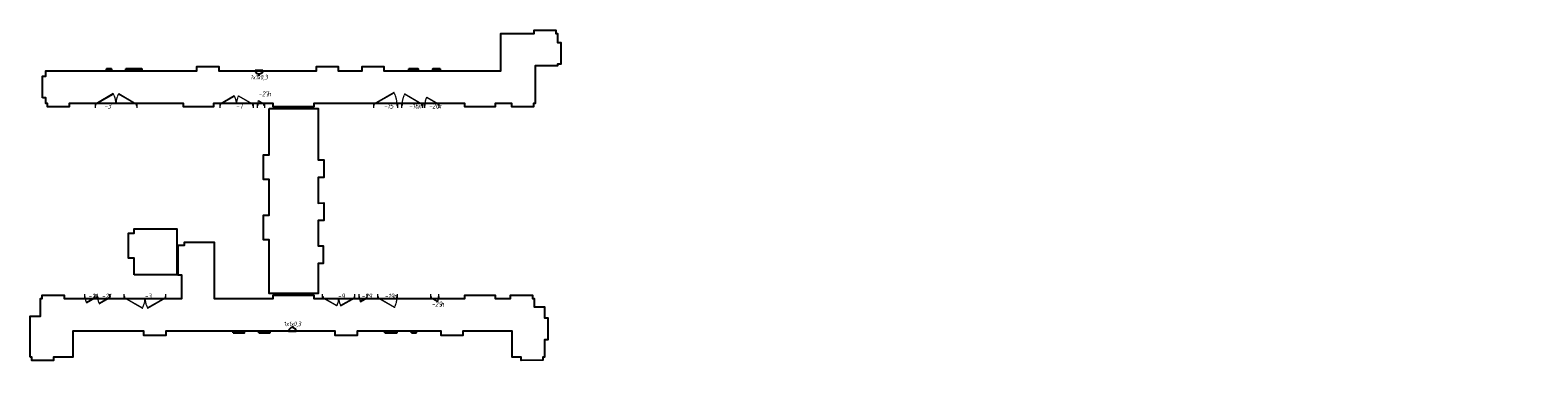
# Model space of a CAD drawing. Header units: millimetres. Extents: x -531352 to 178656, y -69521 to 326874.
# Tile 1 of 256: x -531352 to -458778, y 291567 to 308577. Entities that reach past the tile are written whole.
import ezdxf
from ezdxf import colors
from ezdxf.entities.mleader import LeaderData, LeaderLine
from ezdxf.enums import TextEntityAlignment as Align
from ezdxf.math import Vec2, Vec3

# ---------------------------------------------------------------- set-up
doc = ezdxf.new("R2010")
doc.units = ezdxf.units.MM
doc.linetypes.add('-D1-02х01', pattern=[3, 2, -1])
doc.linetypes.add('DASHDOT', pattern=[25.4, 12.7, -6.35, 0, -6.35])
doc.layers.get('Defpoints').update_dxf_attribs({"color": 31})
for name, color, linetype, lineweight in [('A-DOOR', 7, 'Continuous', 5), ('A-DOOR-IDEN', 7, 'Continuous', 9), ('dim_razv', 93, 'DASHDOT', 9), ('EOM', 1, 'Continuous', 5), ('wall_new', 152, 'Continuous', 30)]:
    doc.layers.add(name, color=color, linetype=linetype, lineweight=lineweight)
doc.styles.add('fl_iso paper', font='isocpeur.ttf', dxfattribs={"width": 0.8, "oblique": 10})
doc.styles.add('In tre', font='isocpeur.ttf', dxfattribs={"width": 0.8, "oblique": 10})

# ---------------------------------------------------------------- blocks, each defined once
blk = doc.blocks.new('A_MEQ_DoorWall - ОВ-7371293-50_AS_M_L23')
at = {"layer": 'A-DOOR'}
for p, q in [((-875, 100), (-875, -100)), ((-850, 100), (-865, 100)), ((-865, 100), (-865, 20)), ((-865, 20), (-850, 20)), ((-6, 587), (-850, 100)), ((-850, 20), (-850, 100)), ((-850, 100), (-840, 83)), ((-840, 83), (4, 570)), ((4, 570), (-6, 587)), ((246, 570), (256, 587)), ((1090, 83), (246, 570)), ((256, 587), (1100, 100)), ((1100, 100), (1090, 83)), ((1115, 100), (1100, 100)), ((1100, 100), (1100, 20)), ((1100, 20), (1115, 20)), ((1115, 20), (1115, 100)), ((1125, 100), (1125, -100))]:
    blk.add_line(p, q, dxfattribs=at)
for centre in [(-855, 100), (1105, 100)]:
    blk.add_arc(centre, 5, 0, 180, dxfattribs=at)
at = {"layer": 'A-DOOR', "linetype": '-D1-02х01'}
for centre, start, end in [((-850, 100), 360, 30), ((1100, 100), 150, 180)]:
    blk.add_arc(centre, 975, start, end, dxfattribs=at)
blk = doc.blocks.new('A_MEQ_DoorWall - ОВ-7371193-50_AS_M_L23')
at = {"layer": 'A-DOOR'}
for p, q in [((-450, 100), (-450, -100)), ((-425, 100), (-440, 100)), ((-440, 100), (-440, 20)), ((-440, 20), (-425, 20)), ((528, 650), (-425, 100)), ((-425, 20), (-425, 100)), ((-425, 100), (-415, 83)), ((-415, 83), (538, 633)), ((538, 633), (528, 650)), ((690, 100), (675, 100)), ((675, 100), (675, 20)), ((675, 20), (690, 20)), ((690, 20), (690, 100)), ((700, 100), (700, -100))]:
    blk.add_line(p, q, dxfattribs=at)
blk.add_arc((-430, 100), 5, 0, 180, dxfattribs=at)
at = {"layer": 'A-DOOR', "linetype": '-D1-02х01'}
blk.add_arc((-425, 100), 1100, 360, 30, dxfattribs=at)
blk = doc.blocks.new('A_MEQ_DoorWall - ОВ-7371247-50_AS_M_L23')
at = {"layer": 'A-DOOR'}
for p, q in [((-350, -100), (-350, 100)), ((600, -100), (600, 100)), ((-340, -20), (-325, -20)), ((-340, -100), (-340, -20)), ((-325, -100), (-340, -100)), ((-325, -20), (-325, -100)), ((-325, -100), (-315, -83)), ((454, -550), (-325, -100)), ((-315, -83), (464, -533)), ((464, -533), (454, -550)), ((575, -20), (590, -20)), ((575, -100), (575, -20)), ((590, -100), (575, -100)), ((590, -20), (590, -100))]:
    blk.add_line(p, q, dxfattribs=at)
blk.add_arc((-330, -100), 5, 180, 0, dxfattribs=at)
at = {"layer": 'A-DOOR', "linetype": '-D1-02х01'}
blk.add_arc((-325, -100), 900, 330, 0, dxfattribs=at)
blk = doc.blocks.new('A_MEQ_DoorWall - ОВ-7370931-50_AS_M_L23')
at = {"layer": 'A-DOOR'}
for p, q in [((-175, 100), (-175, -100)), ((-150, 100), (-165, 100)), ((-165, 100), (-165, 20)), ((-165, 20), (-150, 20)), ((326, 375), (-150, 100)), ((-150, 20), (-150, 100)), ((-150, 100), (-140, 83)), ((-140, 83), (336, 358)), ((336, 358), (326, 375)), ((415, 100), (400, 100)), ((400, 100), (400, 20)), ((400, 20), (415, 20)), ((415, 20), (415, 100)), ((425, 100), (425, -100))]:
    blk.add_line(p, q, dxfattribs=at)
blk.add_arc((-155, 100), 5, 0, 180, dxfattribs=at)
at = {"layer": 'A-DOOR', "linetype": '-D1-02х01'}
blk.add_arc((-150, 100), 550, 360, 30, dxfattribs=at)
blk = doc.blocks.new('A_MEQ_DoorWall - ОВ-7370774-50_AS_M_L23')
at = {"layer": 'A-DOOR'}
for p, q in [((-125, 100), (-125, -100)), ((-100, 100), (-115, 100)), ((-115, 100), (-115, 20)), ((-115, 20), (-100, 20)), ((290, 325), (-100, 100)), ((-100, 20), (-100, 100)), ((-100, 100), (-90, 83)), ((-90, 83), (300, 308)), ((300, 308), (290, 325)), ((365, 100), (350, 100)), ((350, 100), (350, 20)), ((350, 20), (365, 20)), ((365, 20), (365, 100)), ((375, 100), (375, -100))]:
    blk.add_line(p, q, dxfattribs=at)
blk.add_arc((-105, 100), 5, 0, 180, dxfattribs=at)
at = {"layer": 'A-DOOR', "linetype": '-D1-02х01'}
blk.add_arc((-100, 100), 450, 360, 30, dxfattribs=at)
blk = doc.blocks.new('A_MEQ_DoorWall - ОВ-7409155-50_AS_M_L23')
at = {"layer": 'A-DOOR'}
for p, q in [((-875, 100), (-875, -100)), ((-850, 100), (-865, 100)), ((-865, 100), (-865, 20)), ((-865, 20), (-850, 20)), ((-6, 587), (-850, 100)), ((-850, 20), (-850, 100)), ((-850, 100), (-840, 83)), ((-840, 83), (4, 570)), ((4, 570), (-6, 587)), ((246, 570), (256, 587)), ((1090, 83), (246, 570)), ((256, 587), (1100, 100)), ((1100, 100), (1090, 83)), ((1115, 100), (1100, 100)), ((1100, 100), (1100, 20)), ((1100, 20), (1115, 20)), ((1115, 20), (1115, 100)), ((1125, 100), (1125, -100))]:
    blk.add_line(p, q, dxfattribs=at)
for centre in [(-855, 100), (1105, 100)]:
    blk.add_arc(centre, 5, 0, 180, dxfattribs=at)
at = {"layer": 'A-DOOR', "linetype": '-D1-02х01'}
for centre, start, end in [((-850, 100), 360, 30), ((1100, 100), 150, 180)]:
    blk.add_arc(centre, 975, start, end, dxfattribs=at)
blk = doc.blocks.new('A_MEQ_DoorWall - ОВ-7371021-50_AS_M_L23')
at = {"layer": 'A-DOOR'}
for p, q in [((-75, 100), (-75, -100)), ((-50, 100), (-65, 100)), ((-65, 100), (-65, 20)), ((-65, 20), (-50, 20)), ((253, 275), (-50, 100)), ((-50, 20), (-50, 100)), ((-50, 100), (-40, 83)), ((-40, 83), (263, 258)), ((263, 258), (253, 275)), ((315, 100), (300, 100)), ((300, 100), (300, 20)), ((300, 20), (315, 20)), ((315, 20), (315, 100)), ((325, 100), (325, -100))]:
    blk.add_line(p, q, dxfattribs=at)
blk.add_arc((-55, 100), 5, 0, 180, dxfattribs=at)
at = {"layer": 'A-DOOR', "linetype": '-D1-02х01'}
blk.add_arc((-50, 100), 350, 360, 30, dxfattribs=at)
blk = doc.blocks.new('A_MEQ_DoorWall - ОВ-7370973-50_AS_M_L23')
at = {"layer": 'A-DOOR'}
for p, q in [((-650, -100), (-650, 100)), ((900, -100), (900, 100)), ((-640, -20), (-625, -20)), ((-640, -100), (-640, -20)), ((-625, -100), (-640, -100)), ((-625, -20), (-625, -100)), ((-625, -100), (-615, -83)), ((25, -475), (-625, -100)), ((-615, -83), (35, -458)), ((35, -458), (25, -475)), ((865, -83), (215, -458)), ((215, -458), (225, -475)), ((225, -475), (875, -100)), ((875, -100), (865, -83)), ((875, -20), (890, -20)), ((875, -100), (875, -20)), ((890, -100), (875, -100)), ((890, -20), (890, -100))]:
    blk.add_line(p, q, dxfattribs=at)
for centre, end in [((-630, -100), 0), ((880, -100), 360)]:
    blk.add_arc(centre, 5, 180, end, dxfattribs=at)
at = {"layer": 'A-DOOR', "linetype": '-D1-02х01'}
for centre, start, end in [((-625, -100), 330, 0), ((875, -100), 180, 210)]:
    blk.add_arc(centre, 750, start, end, dxfattribs=at)
blk = doc.blocks.new('A_MEQ_DoorWall - ОВ-7371150-50_AS_M_L23')
at = {"layer": 'A-DOOR'}
for p, q in [((-375, -100), (-375, 100)), ((625, -100), (625, 100)), ((-365, -20), (-350, -20)), ((-365, -100), (-365, -20)), ((-350, -100), (-365, -100)), ((-350, -20), (-350, -100)), ((-350, -100), (-340, -83)), ((473, -575), (-350, -100)), ((-340, -83), (483, -558)), ((483, -558), (473, -575)), ((600, -20), (615, -20)), ((600, -100), (600, -20)), ((615, -100), (600, -100)), ((615, -20), (615, -100))]:
    blk.add_line(p, q, dxfattribs=at)
blk.add_arc((-355, -100), 5, 180, 0, dxfattribs=at)
at = {"layer": 'A-DOOR', "linetype": '-D1-02х01'}
blk.add_arc((-350, -100), 950, 330, 0, dxfattribs=at)
blk = doc.blocks.new('A_MEQ_DoorWall - ОВ-7371107-50_AS_M_L23')
at = {"layer": 'A-DOOR'}
for p, q in [((-225, -100), (-225, 100)), ((475, -100), (475, 100)), ((-215, -20), (-200, -20)), ((-215, -100), (-215, -20)), ((-200, -100), (-215, -100)), ((-200, -20), (-200, -100)), ((-200, -100), (-190, -83)), ((363, -425), (-200, -100)), ((-190, -83), (373, -408)), ((373, -408), (363, -425)), ((450, -20), (465, -20)), ((450, -100), (450, -20)), ((465, -100), (450, -100)), ((465, -20), (465, -100))]:
    blk.add_line(p, q, dxfattribs=at)
blk.add_arc((-205, -100), 5, 180, 0, dxfattribs=at)
at = {"layer": 'A-DOOR', "linetype": '-D1-02х01'}
blk.add_arc((-200, -100), 650, 330, 0, dxfattribs=at)
blk = doc.blocks.new('A_MEQ_DoorWall - ОВ-7417803-50_AS_M_L23')
at = {"layer": 'A-DOOR'}
for p, q in [((-675, 100), (-675, -100)), ((-650, 100), (-665, 100)), ((-665, 100), (-665, 20)), ((-665, 20), (-650, 20)), ((21, 487), (-650, 100)), ((-650, 20), (-650, 100)), ((-650, 100), (-640, 83)), ((-640, 83), (31, 470)), ((31, 470), (21, 487)), ((219, 470), (229, 487)), ((890, 83), (219, 470)), ((229, 487), (900, 100)), ((900, 100), (890, 83)), ((915, 100), (900, 100)), ((900, 100), (900, 20)), ((900, 20), (915, 20)), ((915, 20), (915, 100)), ((925, 100), (925, -100))]:
    blk.add_line(p, q, dxfattribs=at)
for centre in [(-655, 100), (905, 100)]:
    blk.add_arc(centre, 5, 0, 180, dxfattribs=at)
at = {"layer": 'A-DOOR', "linetype": '-D1-02х01'}
for centre, start, end in [((-650, 100), 360, 30), ((900, 100), 150, 180)]:
    blk.add_arc(centre, 775, start, end, dxfattribs=at)
blk = doc.blocks.new('A_MEQ_DoorWall - ОВ-7371064-50_AS_M_L23')
at = {"layer": 'A-DOOR'}
for p, q in [((-50, -100), (-50, 100)), ((300, -100), (300, 100)), ((-40, -20), (-25, -20)), ((-40, -100), (-40, -20)), ((-25, -100), (-40, -100)), ((-25, -20), (-25, -100)), ((-25, -100), (-15, -83)), ((235, -250), (-25, -100)), ((-15, -83), (245, -233)), ((245, -233), (235, -250)), ((275, -20), (290, -20)), ((275, -100), (275, -20)), ((290, -100), (275, -100)), ((290, -20), (290, -100))]:
    blk.add_line(p, q, dxfattribs=at)
blk.add_arc((-30, -100), 5, 180, 0, dxfattribs=at)
at = {"layer": 'A-DOOR', "linetype": '-D1-02х01'}
blk.add_arc((-25, -100), 300, 330, 0, dxfattribs=at)
blk = doc.blocks.new('A_MEQ_DoorWall - ОВ-7421070-50_AS_M_L23')
at = {"layer": 'A-DOOR'}
for p, q in [((-75, -100), (-75, 100)), ((325, -100), (325, 100)), ((-65, -20), (-50, -20)), ((-65, -100), (-65, -20)), ((-50, -100), (-65, -100)), ((-50, -20), (-50, -100)), ((-50, -100), (-40, -83)), ((253, -275), (-50, -100)), ((-40, -83), (263, -258)), ((263, -258), (253, -275)), ((300, -20), (315, -20)), ((300, -100), (300, -20)), ((315, -100), (300, -100)), ((315, -20), (315, -100))]:
    blk.add_line(p, q, dxfattribs=at)
blk.add_arc((-55, -100), 5, 180, 0, dxfattribs=at)
at = {"layer": 'A-DOOR', "linetype": '-D1-02х01'}
blk.add_arc((-50, -100), 350, 330, 0, dxfattribs=at)
blk = doc.blocks.new('*U6184')
at = {"layer": 'EOM', "color": 0, "lineweight": 25}
blk.add_line((0, 184), (0, 130), dxfattribs=at)
blk.add_lwpolyline([(130, 0), (-130, 0)], dxfattribs=at)
blk.add_arc((0, 0), 130, 360, 180, dxfattribs=at)
at = {"layer": 'EOM', "color": 0, "style": 'fl_iso paper', "oblique": 10, "width": 0.8}
blk.add_attdef('SOC', text='', height=156, dxfattribs=at).set_placement((0, 258), align=Align.MIDDLE_CENTER)

msp = doc.modelspace()

# ---------------------------------------------------------------- linework, layer by layer
at = {"layer": 'Defpoints'}
for points in [[(-530759.9, 305316.6), (-530759.9, 306366.6), (-530602.3, 306366.6), (-530602.3, 306616.6), (-523322.4, 306616.6), (-523322.4, 306827.5), (-522272.4, 306827.5), (-522272.4, 306616.6), (-517572.4, 306616.6), (-517572.4, 306826.2), (-516522.4, 306825.9), (-516522.4, 306616.6), (-515372.4, 306616.6), (-515372.4, 306826.6), (-514322.4, 306826.5), (-514322.4, 306616.6), (-508702.4, 306616.6), (-508702.4, 308416.6), (-507092.4, 308416.6), (-507092.4, 308576.6), (-506042.4, 308576.6), (-506042.4, 308416.6), (-505962.4, 308416.6), (-505962.4, 307986.6), (-505802.4, 307986.6), (-505802.4, 306936.6), (-505962.4, 306936.6), (-505962.4, 306856.6), (-507042.4, 306856.6), (-507042.4, 305056.6), (-507122.4, 305056.6), (-507122.4, 304896.6), (-508172.4, 304896.6), (-508172.4, 305056.6), (-508972.4, 305056.6), (-508972.4, 304886.6), (-510422.4, 304886.6), (-510422.4, 305056.6), (-517692.4, 305056.6), (-517692.4, 304886.5), (-519652.4, 304886.5), (-519652.4, 305056.6), (-522524, 305056.6), (-522522.4, 304886.6), (-523972.4, 304886.6), (-523972.4, 305056.6), (-529472.4, 305056.6), (-529472.4, 304896.5), (-530522.4, 304896.8), (-530522.4, 305056.6), (-530602.4, 305056.6), (-530602.4, 305316.6)], [(-530759.9, 305316.6), (-530759.9, 306366.6), (-530602.3, 306366.6), (-530602.3, 306616.6), (-523322.4, 306616.6), (-523322.4, 306827.5), (-522272.4, 306827.5), (-522272.4, 306616.6), (-517572.4, 306616.6), (-517572.4, 306826.2), (-516522.4, 306825.9), (-516522.4, 306616.6), (-515372.4, 306616.6), (-515372.4, 306826.6), (-514322.4, 306826.5), (-514322.4, 306616.6), (-508702.4, 306616.6), (-508702.4, 308416.6), (-507092.4, 308416.6), (-507092.4, 308576.6), (-506042.4, 308576.6), (-506042.4, 308416.6), (-505962.4, 308416.6), (-505962.4, 307986.6), (-505802.4, 307986.6), (-505802.4, 306936.6), (-505962.4, 306936.6), (-505962.4, 306856.6), (-507042.4, 306856.6), (-507042.4, 305056.6), (-507122.4, 305056.6), (-507122.4, 304896.6), (-508172.4, 304896.6), (-508172.4, 305056.6), (-508972.4, 305056.6), (-508972.4, 304886.6), (-510422.4, 304886.6), (-510422.4, 305056.6), (-517692.4, 305056.6), (-517692.4, 304886.5), (-519652.4, 304886.5), (-519652.4, 305056.6), (-522524, 305056.6), (-522522.4, 304886.6), (-523972.4, 304886.6), (-523972.4, 305056.6), (-529472.4, 305056.6), (-529472.4, 304896.5), (-530522.4, 304896.8), (-530522.4, 305056.6), (-530602.4, 305056.6), (-530602.4, 305316.6)], [(-519852.4, 304816.6), (-517492.4, 304816.6), (-517492.4, 302346.6), (-517222.4, 302346.6), (-517222.4, 301496.6), (-517492.4, 301484.1), (-517492.4, 300264.1), (-517222.4, 300276.6), (-517222.4, 299426.6), (-517492.4, 299426.6), (-517492.4, 298206.6), (-517242.4, 298206.6), (-517242.4, 297356.6), (-517492.4, 297356.6), (-517492.4, 295906.6), (-519852.4, 295906.6), (-519852.4, 298486.6), (-520122.4, 298486.6), (-520122.4, 299686.6), (-519852.4, 299686.6), (-519852.4, 301386.6), (-520122.4, 301386.6), (-520122.4, 302586.6), (-519852.4, 302586.6)], [(-526352.4, 296806.6), (-526352.4, 297611.6), (-526622.4, 297611.6), (-526622.4, 298811.6), (-526352.4, 298811.6), (-526352.4, 299016.6), (-525492.4, 299016.6), (-525492.4, 299016.6), (-524292.4, 299016.6), (-524292.4, 296806.6)], [(-531352.4, 292856.6), (-531352.4, 293536.6), (-531352.4, 293536.6), (-531352.4, 294586.6), (-531352.4, 294586.6), (-531352.4, 294816.6), (-530852.4, 294816.6), (-530852.4, 295666.6), (-530772.4, 295666.6), (-530772.4, 295826.6), (-529722.4, 295826.6), (-529722.4, 295666.6), (-524052.4, 295666.6), (-524052.4, 296786.6), (-524222.4, 296786.6), (-524222.4, 298236.6), (-523922.4, 298236.6), (-523922.4, 298386.6), (-522492.4, 298386.6), (-522492.4, 295666.6), (-519652.4, 295666.6), (-519652.4, 295838.9), (-517692.4, 295838.6), (-517692.4, 295666.4), (-510422.4, 295666.6), (-510422.4, 295836.6), (-508972.4, 295836.6), (-508972.4, 295666.6), (-508222.4, 295666.6), (-508222.4, 295826.6), (-507172.4, 295826.6), (-507172.4, 295666.6), (-507092.4, 295666.6), (-507092.4, 295266.6), (-506592.4, 295266.6), (-506592.4, 294736.6), (-506432.4, 294736.6), (-506432.4, 293686.6), (-506592.4, 293686.6), (-506592.4, 292856.6), (-506672.4, 292856.6), (-506672.4, 292696.8), (-507722.4, 292696.6), (-507722.4, 292856.6), (-508152.4, 292856.6), (-508152.4, 293786.6), (-508142.4, 293786.6), (-508142.4, 294106.6), (-510522.4, 294106.6), (-510522.4, 293897.5), (-511572.4, 293897.5), (-511572.4, 294106.6), (-515612.4, 294106.6), (-515612.4, 293896.8), (-516662.4, 293896.8), (-516662.4, 294106.6), (-524822.4, 294106.6), (-524822.4, 293897.9), (-525872.4, 293897.9), (-525872.4, 294106.6), (-529292.4, 294106.6), (-529292.4, 292856.6), (-530222.4, 292856.6), (-530222.4, 292696.6), (-531272.4, 292696.6), (-531272.4, 292856.6)], [(-531352.4, 292856.6), (-531352.4, 293536.6), (-531352.4, 293536.6), (-531352.4, 294586.6), (-531352.4, 294586.6), (-531352.4, 294816.6), (-530852.4, 294816.6), (-530852.4, 295666.6), (-530772.4, 295666.6), (-530772.4, 295826.6), (-529722.4, 295826.6), (-529722.4, 295666.6), (-524052.4, 295666.6), (-524052.4, 296786.6), (-524222.4, 296786.6), (-524222.4, 298236.6), (-523922.4, 298236.6), (-523922.4, 298386.6), (-522492.4, 298386.6), (-522492.4, 295666.6), (-519652.4, 295666.6), (-519652.4, 295838.9), (-517692.4, 295838.6), (-517692.4, 295666.4), (-510422.4, 295666.6), (-510422.4, 295836.6), (-508972.4, 295836.6), (-508972.4, 295666.6), (-508222.4, 295666.6), (-508222.4, 295826.6), (-507172.4, 295826.6), (-507172.4, 295666.6), (-507092.4, 295666.6), (-507092.4, 295266.6), (-506592.4, 295266.6), (-506592.4, 294736.6), (-506432.4, 294736.6), (-506432.4, 293686.6), (-506592.4, 293686.6), (-506592.4, 292856.6), (-506672.4, 292856.6), (-506672.4, 292696.8), (-507722.4, 292696.6), (-507722.4, 292856.6), (-508152.4, 292856.6), (-508152.4, 293786.6), (-508142.4, 293786.6), (-508142.4, 294106.6), (-510522.4, 294106.6), (-510522.4, 293897.5), (-511572.4, 293897.5), (-511572.4, 294106.6), (-515612.4, 294106.6), (-515612.4, 293896.8), (-516662.4, 293896.8), (-516662.4, 294106.6), (-524822.4, 294106.6), (-524822.4, 293897.9), (-525872.4, 293897.9), (-525872.4, 294106.6), (-529292.4, 294106.6), (-529292.4, 292856.6), (-530222.4, 292856.6), (-530222.4, 292696.6), (-531272.4, 292696.6), (-531272.4, 292856.6)]]:
    msp.add_lwpolyline(points, close=True, dxfattribs=at)
at = {"layer": 'wall_new', "color": 212, "lineweight": 30, "true_color": 0xb800b8}
for points in [[(-527672.4, 306636.6), (-527442.4, 306636.6), (-527442.4, 306711.6), (-527672.4, 306711.6)], [(-526742.4, 306636.6), (-525972.4, 306636.6), (-525972.4, 306711.6), (-526742.4, 306711.6)], [(-513122.4, 306636.6), (-512672.4, 306636.6), (-512672.4, 306711.6), (-513122.4, 306711.6)], [(-511972.4, 306636.6), (-511622.4, 306636.6), (-511622.4, 306711.6), (-511972.4, 306711.6)], [(-521572.4, 294011.6), (-521047.4, 294011.6), (-521047.4, 294086.6), (-521572.4, 294086.6)], [(-520347.4, 294011.6), (-519822.4, 294011.6), (-519822.4, 294086.6), (-520347.4, 294086.6)], [(-514272.4, 294011.6), (-513702.4, 294011.6), (-513702.4, 294086.6), (-514272.4, 294086.6)], [(-513002.4, 294011.6), (-512772.4, 294011.6), (-512772.4, 294086.6), (-513002.4, 294086.6)]]:
    msp.add_lwpolyline(points, close=True, dxfattribs=at)

# ---------------------------------------------------------------- block references
at = {"layer": 'A-DOOR', "color": 8, "true_color": 0x7f7f7f}
for name, p in [('A_MEQ_DoorWall - ОВ-7371193-50_AS_M_L23', (-514372.4, 304936.6)), ('A_MEQ_DoorWall - ОВ-7371293-50_AS_M_L23', (-527347.4, 304936.6)), ('A_MEQ_DoorWall - ОВ-7417803-50_AS_M_L23', (-521547.4, 304936.6)), ('A_MEQ_DoorWall - ОВ-7370973-50_AS_M_L23', (-516622.4, 295786.6)), ('A_MEQ_DoorWall - ОВ-7371247-50_AS_M_L23', (-514272.4, 295786.6)), ('A_MEQ_DoorWall - ОВ-7421070-50_AS_M_L23', (-511997.4, 295786.6))]:
    msp.add_blockref(name, p, dxfattribs=at)
at = {"layer": 'A-DOOR', "color": 8, "true_color": 0x7f7f7f, "rotation": 180}
for name, p in [('A_MEQ_DoorWall - ОВ-7371064-50_AS_M_L23', (-520122.4, 304936.6)), ('A_MEQ_DoorWall - ОВ-7371150-50_AS_M_L23', (-512847.4, 304936.6)), ('A_MEQ_DoorWall - ОВ-7371107-50_AS_M_L23', (-511897.4, 304936.6)), ('A_MEQ_DoorWall - ОВ-7370774-50_AS_M_L23', (-528347.4, 295786.6)), ('A_MEQ_DoorWall - ОВ-7370931-50_AS_M_L23', (-527697.4, 295786.6)), ('A_MEQ_DoorWall - ОВ-7409155-50_AS_M_L23', (-525697.4, 295786.6)), ('A_MEQ_DoorWall - ОВ-7371021-50_AS_M_L23', (-515197.4, 295786.6))]:
    msp.add_blockref(name, p, dxfattribs=at)
at = {"layer": 'EOM'}
ref = msp.add_blockref('*U6184', (-520334.2, 306636.6), dxfattribs=dict(at, xscale=-1.399999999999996, yscale=1.399999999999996, zscale=1.399999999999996, rotation=180))
ref.add_attrib('SOC', '1x1х0,3', dxfattribs={"color": 0, "height": 218.75, "rotation": 360, "style": 'fl_iso paper', "oblique": 10, "width": 0.8}).set_placement((-520334.2, 306318.9), align=Align.MIDDLE_CENTER)
at = {"layer": 'EOM', "xscale": 1.399999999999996, "yscale": 1.399999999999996, "zscale": 1.399999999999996}
msp.add_blockref('*U6184', (-518729.2, 294086.6), dxfattribs=at).add_auto_attribs({'SOC': '1x1х0,3'})

# ---------------------------------------------------------------- texts
at = {"layer": 'A-DOOR-IDEN', "lineweight": 5, "char_height": 250, "attachment_point": 1, "style": 'fl_iso paper'}
for s, insert, width in [('-27', (-520363.5, 305637.6), 372.785), ('л', (-519948.9, 305637.6), 150.316), ('-3', (-527783.8, 305057.6), 228.481), ('-7', (-521442, 305057.6), 228.481), ('-15', (-514326.6, 305057.6), 372.785), ('-16', (-513113.5, 305057.6), 372.785), ('л', (-512698.9, 305057.6), 150.316), ('-20', (-512163.5, 305057.6), 372.785), ('л', (-511748.9, 305057.6), 150.316), ('-24', (-528551.6, 295907.6), 372.785), ('-21', (-527901.6, 295907.6), 372.785), ('-3', (-525842, 295907.6), 228.481), ('-9', (-516542, 295907.6), 228.481), ('-29', (-515401.6, 295907.6), 372.785), ('-19', (-514288.5, 295907.6), 372.785), ('л', (-513873.9, 295907.6), 150.316), ('-29', (-512025.8, 295527.8), 372.785), ('л', (-511611.2, 295527.8), 150.316)]:
    msp.add_mtext(s, dxfattribs=dict(at, insert=insert, width=width))

# ---------------------------------------------------------------- leaders
at = {"layer": 'dim_razv', "color": 0, "linetype": 'ByBlock'}
ml = msp.add_multileader_mtext('Standard', dxfattribs=at)
ml.set_content('Потолок подвесной, реечный\\Pрейка 50х50 белого цвета, шаг рейки 120-125мм', style='In tre')
ml.set_leader_properties()
ml.build(insert=Vec2(0, 0))
ml.multileader.update_dxf_attribs({"text_left_attachment_type": 6, "text_right_attachment_type": 6, "dogleg_length": 1, "arrow_head_size": 0, "scale": 50})
ctx = ml.context
ctx.base_point, ctx.scale, ctx.char_height, ctx.arrow_head_size, ctx.landing_gap_size, ctx.plane_origin = Vec3(-360037, 293801.8), 50, 150, 0, 4.5, Vec3(-367470.9, 292007.3)
ctx.left_attachment, ctx.right_attachment, ctx.text_align_type = 6, 6, 2
notes = []
notes.append((ctx, [(0, (1, 1, 0), (-360087, 293801.8), (1, 0), 50, [(0, [(-361358.5, 291567), (-360006.5, 291817)], 0, [])])]))
ctx.mtext.insert, ctx.mtext.width, ctx.mtext.defined_height, ctx.mtext.alignment, ctx.mtext.flow_direction = Vec3(-357839.6, 293996.8), 2509.515, 696.6, 3, 5
ml = msp.add_multileader_mtext('Standard', dxfattribs=at)
ml.set_content('Окраска запотолочного пространства в белый цвет RAL9016', style='In tre')
ml.set_leader_properties()
ml.build(insert=Vec2(0, 0))
ml.multileader.update_dxf_attribs({"text_left_attachment_type": 6, "text_right_attachment_type": 6, "dogleg_length": 1, "arrow_head_size": 0, "scale": 50})
ctx = ml.context
ctx.base_point, ctx.scale, ctx.char_height, ctx.arrow_head_size, ctx.landing_gap_size, ctx.plane_origin = Vec3(-367167.1, 293643.3), 50, 150, 0, 4.5, Vec3(-369056.2, 289952.8)
ctx.left_attachment, ctx.right_attachment, ctx.text_align_type = 6, 6, 2
notes.append((ctx, [(0, (1, 1, 0), (-364171.6, 293643.3), (-1, 0), 50, [(0, [(-363881.3, 291953.4)], 0, [])])]))
ctx.mtext.insert, ctx.mtext.width, ctx.mtext.alignment, ctx.mtext.flow_direction = Vec3(-364226.1, 293823.3), 3148.852, 3, 5
for ctx, leaders in notes:
    for number, flags, end, landing, length, lines in leaders:
        leader = LeaderData()
        leader.index, (leader.has_last_leader_line, leader.has_dogleg_vector, leader.attachment_direction) = number, flags
        leader.last_leader_point, leader.dogleg_vector, leader.dogleg_length = Vec3(end), Vec3(landing), length
        for number, points, colour, breaks in lines:
            line = LeaderLine()
            line.index, line.vertices, line.color, line.breaks = number, Vec3.list(points), colors.encode_raw_color(colour), breaks
            leader.lines.append(line)
        ctx.leaders.append(leader)

doc.saveas('drawing.dxf')
